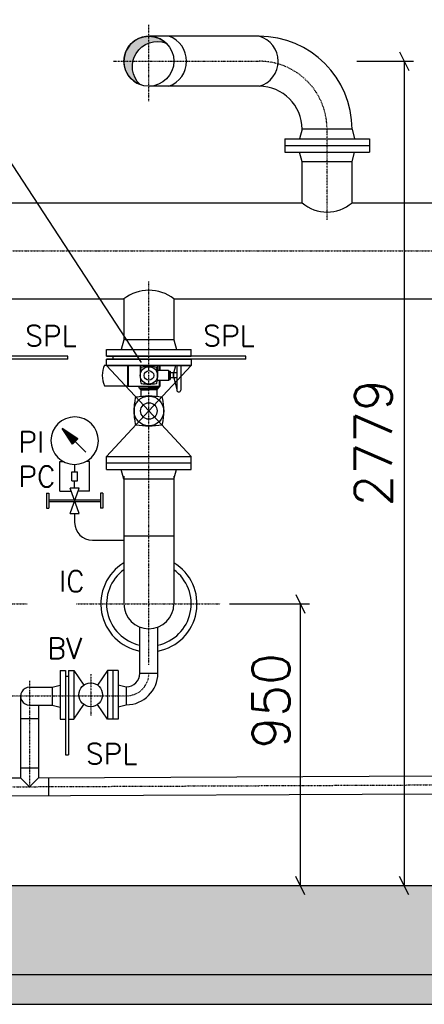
# Model space of a CAD drawing. Header units: millimetres. Extents: x -197187 to 241957296, y -45270 to 70505.
# Tile 12 of 116: x -46162 to -44799, y -34554 to -31235. Entities that reach past the tile are written whole.
import ezdxf
from ezdxf.enums import TextEntityAlignment as Align

# ---------------------------------------------------------------- set-up
doc = ezdxf.new("R2010")
doc.units = ezdxf.units.MM
doc.header["$LTSCALE"] = 0.5
doc.linetypes.add('DASHDOT', pattern=[1, 0.5, -0.25, 0, -0.25])
for name, color, linetype in [('21', 7, 'Continuous'), ('41', 7, 'Continuous'), ('BEMAßUNG', 7, 'Continuous'), ('Beschriftung', 7, 'Continuous'), ('P-MU050ENTL', 7, 'Continuous'), ('P-MU150AUSL', 7, 'Continuous'), ('P-MU200EINL', 7, 'Continuous'), ('P-MU300AUSL', 7, 'Continuous')]:
    doc.layers.add(name, color=color, linetype=linetype)
doc.styles.add('ROMANS', font='ROMANS', dxfattribs={"height": 0.2})

msp = doc.modelspace()

# ---------------------------------------------------------------- hatches: boundary and pattern name
at = {"lineweight": 5}
h = msp.add_hatch(dxfattribs=at)
h.set_pattern_fill('ANSI33', color=256, scale=25)
h.set_pattern_definition([(45, (0, -547.8195476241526), (-112.2532015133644, 112.2532015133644), []), (45, (112.25325, -547.8195476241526), (-112.2532015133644, 112.2532015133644), [79.375, -39.6875])])
h.paths.add_polyline_path([(-51726.93366847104, -29453.81965384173), (-51706.93366847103, -29433.81965384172), (-51496.93366847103, -29433.81965384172), (-51476.93366847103, -29453.81965384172), (-51476.93366847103, -34153.71763020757), (-39076.93366847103, -34153.71763020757), (-39076.93366847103, -29453.81965384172), (-39056.93366847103, -29433.81965384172), (-38846.93366847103, -29433.81965384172), (-38826.93366847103, -29453.81965384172), (-38826.93366847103, -34453.71763020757), (-51726.93366847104, -34453.71763020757)])
h = msp.add_hatch(dxfattribs=at)
h.set_pattern_fill('ANSI36', color=256, scale=10)
h.set_pattern_definition([(45, (0, -99923.99949339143), (16.83798022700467, 61.73926083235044), [79.375, -15.875, 0, -15.875])])
h.paths.add_polyline_path([(-38626.93366847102, -34453.71763020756), (-51926.93366847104, -34453.71763020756), (-51926.93366847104, -34553.71763020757), (-38626.93366847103, -34553.71763020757)])
at = {"layer": 'P-MU150AUSL', "linetype": 'Continuous'}
h = msp.add_hatch(color=256, dxfattribs=at)
edge = h.paths.add_edge_path()
edge.add_arc((-45726.93366812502, -31374.7176303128), 84.1499998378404, 46.44137522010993, 249.6511863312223)
edge.add_arc((-45698.20806847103, -31392.63513020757), 84.15000000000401, 69.65118611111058, 226.4413749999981, ccw=False)

# ---------------------------------------------------------------- linework, layer by layer
for p, q in [((-45876.76875467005, -32399.11712438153), (-45869.43366500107, -32399.11712438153)), ((-45797.895368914, -32469.59270929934), (-45797.895368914, -32400.71780139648)), ((-45795.10977267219, -32469.59270929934), (-45795.10977267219, -32400.71780139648)), ((-45756.18243035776, -32400.71780139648), (-45756.18243035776, -32433.93707740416)), ((-45697.68490927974, -32400.71780139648), (-45697.68490927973, -32433.93707740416)), ((-45660.63647791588, -32417.2234999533), (-45697.68490927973, -32417.2234999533)), ((-45690.72091867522, -32417.2234999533), (-45690.72091867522, -32400.71780139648)), ((-45689.04956093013, -32417.2234999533), (-45689.04956093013, -32400.71780139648)), ((-45660.63647791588, -32417.2234999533), (-45660.63647791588, -32450.65065485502)), ((-45660.63647791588, -32417.2234999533), (-45657.85088167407, -32420.00909619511)), ((-45657.85088167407, -32420.00909619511), (-45657.85088167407, -32447.86505861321)), ((-45657.85088167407, -32420.00909619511), (-45655.06528543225, -32420.00909619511)), ((-45655.06528543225, -32420.00909619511), (-45655.06528543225, -32447.86505861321)), ((-45643.92290046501, -32425.58028867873), (-45655.06528543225, -32425.58028867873)), ((-45643.92290046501, -32442.29386612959), (-45643.92290046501, -32425.58028867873)), ((-45642.80866196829, -32425.58028867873), (-45636.14677857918, -32400.71780139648)), ((-45632.78051549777, -32425.58028867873), (-45642.80866196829, -32425.58028867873)), ((-45642.80866196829, -32442.29386612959), (-45642.80866196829, -32425.58028867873)), ((-45632.78051549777, -32400.71780139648), (-45632.78051549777, -32482.96357126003)), ((-45619.40965353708, -32400.71780139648), (-45619.40965353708, -32482.96357126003)), ((-45660.63647791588, -32450.65065485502), (-45698.69196665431, -32450.65065485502)), ((-45690.72091867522, -32469.59270929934), (-45690.7209186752, -32450.65065485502)), ((-45689.04956093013, -32469.59270929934), (-45689.04956093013, -32450.65065485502)), ((-45660.63647791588, -32450.65065485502), (-45657.85088167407, -32447.86505861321)), ((-45657.85088167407, -32447.86505861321), (-45655.06528543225, -32447.86505861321)), ((-45643.92290046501, -32442.29386612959), (-45655.06528543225, -32442.29386612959)), ((-45642.80866196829, -32428.36588492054), (-45643.92290046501, -32428.36588492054)), ((-45642.80866196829, -32439.50826988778), (-45643.92290046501, -32439.50826988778)), ((-45632.78051549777, -32442.29386612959), (-45642.80866196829, -32442.29386612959)), ((-45642.80866196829, -32442.29386612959), (-45632.78051549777, -32479.71941826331)), ((-45876.76875467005, -32468.7570304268), (-45797.895368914, -32468.7570304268)), ((-45797.895368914, -32469.59270929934), (-45689.04956093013, -32469.59270929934)), ((-45760.36082472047, -32469.5927035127), (-45760.36082578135, -32475.72101524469)), ((-45760.36082578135, -32475.72101524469), (-45726.93367087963, -32475.72102103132)), ((-45757.57522953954, -32475.7210157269), (-45757.57523002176, -32478.50661196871)), ((-45757.57523002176, -32478.50661196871), (-45726.93367136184, -32478.50661727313)), ((-45757.57523002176, -32478.50661196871), (-45753.63580271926, -32482.44604063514)), ((-45753.63580271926, -32482.44604063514), (-45753.63580663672, -32505.0756813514)), ((-45753.63580271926, -32482.44604063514), (-45726.9336720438, -32482.4460452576)), ((-45693.50651491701, -32475.72102103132), (-45726.93366981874, -32475.72102103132)), ((-45696.29211115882, -32478.50661727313), (-45726.93366981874, -32478.50661727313)), ((-45700.23153914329, -32482.4460452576), (-45726.93366981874, -32482.4460452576)), ((-45696.29211115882, -32478.50661727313), (-45700.23153914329, -32482.4460452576)), ((-45700.23153914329, -32482.4460452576), (-45700.23153914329, -32505.07568597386)), ((-45696.29211115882, -32475.72102103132), (-45696.29211115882, -32478.50661727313)), ((-45693.50651491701, -32469.59270929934), (-45693.50651491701, -32475.72102103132))]:
    msp.add_line(p, q)
for centre, radius in [((-45726.93367184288, -32433.93707740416), 29.24875975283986), ((-45726.93366981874, -32433.93707740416), 16.24931457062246), ((-45726.93366847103, -32553.71771580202), 50.14073235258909), ((-45726.93366500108, -32553.71771580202), 27.85596858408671)]:
    msp.add_circle(centre, radius)
for centre, radius, start, end in [((-45797.04839765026, -32433.93707740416), 86.99289885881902, 156.4054406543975, 203.5945593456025), ((-45616.98584409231, -32433.93706734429), 139.1965854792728, 169.4108114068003, 190.5891981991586), ((-45752.21465901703, -32408.65609221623), 1.624931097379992, 100.5891976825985, 169.4108114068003), ((-45726.93366243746, -32543.8849031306), 139.1965854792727, 79.41081000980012, 100.5891976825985), ((-45701.6526840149, -32408.65608882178), 1.624931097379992, 10.5891962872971, 79.41081000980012), ((-45836.88149554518, -32433.93708210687), 139.1965854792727, 349.4108086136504, 10.5891962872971), ((-45752.2146547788, -32459.21806514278), 1.624931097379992, 190.5891981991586, 259.4108080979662), ((-45701.65268185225, -32459.21806382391), 1.624931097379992, 280.5891948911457, 349.4108086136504), ((-45726.93367184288, -32323.98925167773), 139.1965854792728, 259.4108080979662, 280.5891948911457), ((-45626.09508451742, -32482.96357126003), 6.685430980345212, 180, 0), ((-45538.45167297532, -32553.71769855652), 238.6227243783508, 169.4108114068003, 190.5891981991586), ((-45770.27250479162, -32510.37888288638), 2.785596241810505, 100.5891976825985, 169.4108114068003), ((-45726.93365234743, -32742.19970782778), 238.6227243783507, 79.41081000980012, 100.5891976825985), ((-45683.59483102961, -32510.37887706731), 2.785596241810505, 10.5891962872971, 79.41081000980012), ((-45915.41565702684, -32553.71772386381), 238.6227243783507, 349.4108086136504, 10.5891962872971), ((-45770.27249752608, -32597.05655309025), 2.785596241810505, 190.5891981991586, 259.4108080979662), ((-45726.93366847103, -32365.23572377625), 238.6227243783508, 259.4108080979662, 280.5891948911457), ((-45683.5948273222, -32597.05655082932), 2.785596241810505, 280.5891948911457, 349.4108086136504)]:
    msp.add_arc(centre, radius, start, end)
at = {"layer": '21', "linetype": 'Continuous', "ltscale": 10}
msp.add_line((-51476.93366847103, -34153.71763020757), (-39076.93366847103, -34153.71763020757), dxfattribs=at)
at = {"layer": '41', "linetype": 'Continuous', "ltscale": 10}
for p, q in [((-51926.93366847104, -34453.71763020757), (-38626.93366847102, -34453.71763020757)), ((-51726.93366847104, -34453.71763020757), (-38826.93366847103, -34453.71763020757)), ((-51926.93366847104, -34553.71763020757), (-38626.93366847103, -34553.71763020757))]:
    msp.add_line(p, q, dxfattribs=at)
at = {"layer": 'BEMAßUNG', "linetype": 'Continuous', "ltscale": 10}
for p, q in [((-44882.55866847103, -31343.46763020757), (-44851.30866847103, -31405.96763020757)), ((-45026.93366847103, -31374.71763020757), (-44835.68366847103, -31374.71763020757)), ((-44866.93366847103, -31374.71763020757), (-44866.93366847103, -34153.71763020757)), ((-45232.55866847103, -33172.46763020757), (-45201.30866847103, -33234.96763020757)), ((-45455.71506847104, -33203.71763020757), (-45185.68366847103, -33203.71763020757)), ((-45216.93366847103, -33203.71763020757), (-45216.93366847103, -34153.71763020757)), ((-45201.30866847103, -34184.96763020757), (-45232.55866847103, -34122.46763020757)), ((-44851.30866847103, -34184.96763020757), (-44882.55866847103, -34122.46763020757))]:
    msp.add_line(p, q, dxfattribs=at)
at = {"layer": 'Beschriftung'}
msp.add_line((-45752.32969888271, -32390.07621188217), (-46498.19210066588, -31246.94067532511), dxfattribs=at)
at = {"layer": 'P-MU050ENTL', "linetype": 'Continuous', "ltscale": 10}
for p, q in [((-45757.08366847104, -33437.86763020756), (-45757.08366847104, -33282.28103020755)), ((-45696.78366847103, -33437.86763020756), (-45696.78366847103, -33282.28103020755)), ((-46025.93366847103, -33427.96623020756), (-46025.93366847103, -33592.96623020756)), ((-46025.93366847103, -33427.96623020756), (-46007.93366847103, -33427.96623020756)), ((-46007.93366847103, -33427.96623020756), (-46007.93366847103, -33712.86763020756)), ((-45997.93366847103, -33448.46623020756), (-46007.93366847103, -33448.46623020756)), ((-45997.93366847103, -33427.96623020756), (-45997.93366847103, -33712.86763020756)), ((-45997.93366847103, -33427.96623020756), (-45979.93366847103, -33427.96623020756)), ((-45979.93366847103, -33427.96623020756), (-45979.93366847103, -33592.96623020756)), ((-45979.93366847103, -33427.96623020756), (-45945.67096847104, -33477.55703020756)), ((-45865.93366847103, -33427.96623020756), (-45900.19636847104, -33477.55703020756)), ((-45829.93366847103, -33427.96623020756), (-45865.93366847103, -33427.96623020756)), ((-45865.93366847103, -33427.96623020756), (-45865.93366847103, -33592.96623020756)), ((-45847.93366847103, -33427.96623020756), (-45847.93366847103, -33592.96623020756)), ((-45829.93366847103, -33427.96623020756), (-45829.93366847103, -33592.96623020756)), ((-45757.08366847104, -33437.86763020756), (-45696.78366847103, -33437.86763020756)), ((-46128.93366847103, -33484.77383020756), (-46052.93366847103, -33484.77383020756)), ((-46052.93366847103, -33484.77383020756), (-46025.93366847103, -33477.53913020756)), ((-46052.93366847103, -33484.77383020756), (-46052.93366847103, -33545.07443020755)), ((-45829.93366847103, -33476.48243020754), (-45802.93366847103, -33483.71733020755)), ((-45802.93366847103, -33483.71733020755), (-45802.93366847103, -33544.01783020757)), ((-46159.08366847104, -33513.86763020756), (-46159.08366847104, -33790.18333020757)), ((-46128.93366847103, -33545.07443020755), (-46052.93366847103, -33545.07443020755)), ((-46098.78366847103, -33545.07443020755), (-46098.78366847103, -33789.91053020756)), ((-46052.93366847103, -33545.07443020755), (-46025.93366847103, -33552.30913020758)), ((-45979.93366847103, -33592.96623020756), (-45945.67106847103, -33543.37543020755)), ((-45865.93366847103, -33592.96623020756), (-45900.19626847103, -33543.37543020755)), ((-45829.93366847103, -33551.25273020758), (-45802.93366847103, -33544.01783020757)), ((-46159.08366847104, -33589.86763020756), (-46098.78366847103, -33589.86763020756)), ((-46025.93366847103, -33592.96623020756), (-46007.93366847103, -33592.96623020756)), ((-45997.93366847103, -33592.96623020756), (-45979.93366847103, -33592.96623020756)), ((-45829.93366847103, -33592.96623020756), (-45865.93366847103, -33592.96623020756)), ((-46007.93366847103, -33712.86763020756), (-45997.93366847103, -33712.86763020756)), ((-46159.08366847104, -33756.33303020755), (-46098.78366847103, -33756.06013020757)), ((-46098.78366847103, -33789.91053020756), (-44763.03526847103, -33783.86643020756)), ((-46698.78366847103, -33792.62543020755), (-46159.08366847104, -33790.18333020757)), ((-46159.08366847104, -33790.18333020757), (-46128.95186847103, -33820.19733020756)), ((-46128.95186847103, -33820.19733020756), (-46098.78366847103, -33789.91053020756)), ((-46064.95186847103, -33789.75743020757), (-46064.95186847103, -33850.05803020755)), ((-47992.93366847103, -33858.78203020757), (-44762.76246847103, -33844.16583020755))]:
    msp.add_line(p, q, dxfattribs=at)
at = {"layer": 'P-MU050ENTL', "linetype": 'DASHDOT', "ltscale": 10}
for p, q in [((-45922.93366847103, -33440.46623020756), (-45922.93366847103, -33580.46623020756)), ((-46128.95186847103, -33463.71763020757), (-46128.95186847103, -33820.19733020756)), ((-46186.93366847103, -33513.86763020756), (-45802.93366847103, -33513.86763020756)), ((-49352.78366847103, -33834.78483020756), (-41408.92316847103, -33798.83963020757))]:
    msp.add_line(p, q, dxfattribs=at)
at = {"layer": 'P-MU050ENTL', "linetype": 'Continuous', "ltscale": 10}
msp.add_circle((-45922.93366847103, -33510.46623020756), 40.0000448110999, dxfattribs=at)
at = {"layer": 'P-MU050ENTL', "linetype": 'DASHDOT', "ltscale": 10}
msp.add_arc((-45802.93366847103, -33437.86763020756), 76, 270, 0, dxfattribs=at)
at = {"layer": 'P-MU050ENTL', "linetype": 'Continuous', "ltscale": 10}
for centre, radius, start, end in [((-45802.93366847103, -33437.86763020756), 45.85, 270, 0), ((-45802.93366847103, -33437.86763020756), 106.15, 270, 0), ((-46128.95187912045, -33514.92413020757), 30.15030549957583, 89.96539444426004, 270.034608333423)]:
    msp.add_arc(centre, radius, start, end, dxfattribs=at)
at = {"layer": 'P-MU150AUSL', "linetype": 'DASHDOT', "ltscale": 10}
for p, q in [((-45726.93366847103, -31509.85443020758), (-45726.93366847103, -31251.11003020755)), ((-45846.03976847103, -31374.71763020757), (-45355.93366847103, -31374.71763020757)), ((-45126.93366847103, -31908.85763020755), (-45126.93366847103, -31603.71763020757)), ((-45726.93366847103, -33409.30143020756), (-45726.93366847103, -32116.71873020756)), ((-46532.33876847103, -33203.71763020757), (-46136.29416847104, -33203.71763020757)), ((-45970.50796847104, -33203.71763020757), (-45486.96506847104, -33203.71763020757))]:
    msp.add_line(p, q, dxfattribs=at)
at = {"layer": 'P-MU150AUSL', "linetype": 'Continuous', "ltscale": 10}
for p, q in [((-45355.93366847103, -31290.56763020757), (-45726.93366847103, -31290.56763020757)), ((-45355.93366847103, -31458.86763020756), (-45726.93366847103, -31458.86763020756)), ((-45211.08366847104, -31603.71763020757), (-45219.92596847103, -31636.71763020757)), ((-45042.78366847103, -31603.71763020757), (-45211.08366847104, -31603.71763020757)), ((-45042.78366847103, -31603.71763020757), (-45033.94136847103, -31636.71763020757)), ((-45269.43366847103, -31636.71763020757), (-45269.43366847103, -31680.71763020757)), ((-45269.43366847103, -31636.71763020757), (-44984.43366847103, -31636.71763020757)), ((-45269.43366847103, -31658.71763020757), (-44984.43366847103, -31658.71763020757)), ((-44984.43366847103, -31636.71763020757), (-44984.43366847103, -31680.71763020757)), ((-45269.43366847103, -31680.71763020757), (-44984.43366847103, -31680.71763020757)), ((-45211.08366847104, -31713.71763020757), (-45219.92596847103, -31680.71763020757)), ((-45042.78366847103, -31713.71763020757), (-45033.94136847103, -31680.71763020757)), ((-45042.78366847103, -31713.71763020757), (-45211.08366847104, -31713.71763020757)), ((-45211.08366847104, -31851.71763020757), (-45211.08366847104, -31713.71763020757)), ((-45042.78366847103, -31851.71763020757), (-45042.78366847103, -31713.71763020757)), ((-45811.08366847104, -32175.71763020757), (-45811.08366847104, -32313.71763020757)), ((-45642.78366847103, -32175.71763020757), (-45642.78366847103, -32313.71763020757)), ((-45811.08366847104, -32313.71763020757), (-45819.92596847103, -32346.71763020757)), ((-45642.78366847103, -32313.71763020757), (-45811.08366847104, -32313.71763020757)), ((-45642.78366847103, -32313.71763020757), (-45633.94136847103, -32346.71763020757)), ((-45869.43366847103, -32346.71763020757), (-45584.43366847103, -32346.71763020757)), ((-45869.43366847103, -32368.71763020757), (-45869.43366847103, -32346.71763020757)), ((-45584.43366847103, -32368.71763020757), (-45584.43366847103, -32346.71763020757)), ((-46000.43366847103, -32368.71763020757), (-46469.43366847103, -32368.71763020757)), ((-46000.43366847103, -32378.71763020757), (-46469.43366847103, -32378.71763020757)), ((-46000.43366847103, -32378.71763020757), (-46000.43366847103, -32368.71763020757)), ((-45869.43366847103, -32368.71763020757), (-45584.43366847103, -32368.71763020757)), ((-45400.43366847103, -32368.71763020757), (-45869.43366847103, -32368.71763020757)), ((-45400.43366847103, -32378.71763020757), (-45869.43366847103, -32378.71763020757)), ((-45846.93366847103, -32378.71763020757), (-45846.93366847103, -32368.71763020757)), ((-45400.43366847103, -32378.71763020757), (-45400.43366847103, -32368.71763020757)), ((-45869.43366847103, -32400.71763020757), (-45584.43366847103, -32400.71763020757)), ((-45869.43366847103, -32400.71763020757), (-45726.93366847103, -32553.71763020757)), ((-45584.43366847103, -32400.71763020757), (-45726.93366847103, -32553.71771580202)), ((-45869.43366847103, -32706.71763020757), (-45726.93366847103, -32553.71765948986)), ((-45584.43366847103, -32706.71763020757), (-45726.93366847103, -32553.71788924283)), ((-45965.85406847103, -32647.82663020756), (-46019.30816847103, -32612.19063020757)), ((-45939.30366847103, -32692.19513020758), (-46019.30816847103, -32612.19063020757)), ((-45983.67216847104, -32665.64473020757), (-46019.30816847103, -32612.19063020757)), ((-45975.00746847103, -32656.98003020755), (-46017.14846847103, -32614.83903020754)), ((-45973.78556847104, -32655.75823020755), (-46013.44316847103, -32616.10063020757)), ((-45976.22936847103, -32658.20193020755), (-46013.44316847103, -32620.98813020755)), ((-45972.56376847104, -32654.53633020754), (-46006.11166847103, -32620.98823020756)), ((-45971.34186847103, -32653.31443020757), (-45998.78036847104, -32625.87583020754)), ((-45977.45126847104, -32659.42383020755), (-46008.55566847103, -32628.31943020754)), ((-45978.67316847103, -32660.64573020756), (-46003.66806847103, -32635.65083020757)), ((-45979.89506847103, -32661.86763020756), (-45998.78046847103, -32642.98223020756)), ((-45976.22936847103, -32658.20193020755), (-45998.35076847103, -32636.08053020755)), ((-45972.56376847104, -32654.53633020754), (-45995.60796847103, -32631.49203020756)), ((-45981.11696847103, -32663.08953020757), (-45993.89286847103, -32650.31363020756)), ((-45970.11996847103, -32652.09253020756), (-45991.44946847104, -32630.76313020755)), ((-45982.33886847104, -32664.31143020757), (-45989.00536847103, -32657.64493020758)), ((-45968.89806847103, -32650.87063020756), (-45984.11816847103, -32635.65063020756)), ((-45968.89806847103, -32650.87063020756), (-45984.11816847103, -32635.65063020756)), ((-45983.67216847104, -32665.64473020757), (-45965.85406847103, -32647.82663020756)), ((-45967.67616847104, -32649.64883020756), (-45976.78686847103, -32640.53813020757)), ((-45966.45436847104, -32648.42693020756), (-45969.45556847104, -32645.42563020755)), ((-46026.93366847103, -32823.71763020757), (-46026.93366847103, -32723.71763020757)), ((-46026.93366847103, -32723.71763020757), (-46015.66346847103, -32723.71763020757)), ((-45926.93366847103, -32723.71763020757), (-45938.20386847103, -32723.71763020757)), ((-45926.93366847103, -32823.71763020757), (-45926.93366847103, -32723.71763020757)), ((-45869.43366847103, -32706.71763020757), (-45584.43366847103, -32706.71763020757)), ((-45869.43366847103, -32750.71763020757), (-45869.43366847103, -32706.71763020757)), ((-45584.43366847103, -32750.71763020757), (-45584.43366847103, -32706.71763020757)), ((-45986.93366847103, -32758.71763020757), (-45966.93366847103, -32758.71763020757)), ((-45986.93366847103, -32788.71763020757), (-45986.93366847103, -32758.71763020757)), ((-45976.93366847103, -32733.71763020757), (-45976.93366847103, -32758.71763020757)), ((-45966.93366847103, -32788.71763020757), (-45966.93366847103, -32758.71763020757)), ((-45869.43366847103, -32728.71763020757), (-45584.43366847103, -32728.71763020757)), ((-45869.43366847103, -32750.71763020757), (-45584.43366847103, -32750.71763020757)), ((-45811.08366847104, -32783.71763020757), (-45819.92596847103, -32750.71763020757)), ((-45642.78366847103, -32783.71763020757), (-45633.94136847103, -32750.71763020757)), ((-45986.93366847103, -32788.71763020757), (-45966.93366847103, -32788.71763020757)), ((-45976.93366847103, -32813.71763020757), (-45976.93366847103, -32788.71763020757)), ((-45811.08366847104, -32773.71763020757), (-45811.08366847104, -33203.71763020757)), ((-45642.78366847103, -32783.71763020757), (-45811.08366847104, -32783.71763020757)), ((-45642.78366847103, -32773.71763020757), (-45642.78366847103, -33203.71763020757)), ((-46026.93366847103, -32823.71763020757), (-45988.40426847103, -32823.71763020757)), ((-45961.93366847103, -32898.71763020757), (-45991.93376847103, -32813.71763020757)), ((-45961.93366847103, -32813.71763020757), (-45991.93366847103, -32813.71763020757)), ((-45991.93366847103, -32898.71763020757), (-45961.93316847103, -32813.71763020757)), ((-45926.93366847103, -32823.71763020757), (-45965.46306847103, -32823.71763020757)), ((-46071.93366847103, -32831.21763020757), (-46063.93366847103, -32831.21763020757)), ((-46071.93366847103, -32831.21763020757), (-46071.93366847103, -32881.21763020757)), ((-46063.93366847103, -32831.21763020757), (-46063.93366847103, -32881.21763020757)), ((-46063.93366847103, -32853.21763020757), (-45977.99256847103, -32853.21763020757)), ((-45975.87456847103, -32853.21763020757), (-45889.93366847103, -32853.21763020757)), ((-45889.93366847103, -32831.21763020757), (-45889.93366847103, -32881.21763020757)), ((-45881.93366847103, -32831.21763020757), (-45889.93366847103, -32831.21763020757)), ((-45881.93366847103, -32831.21763020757), (-45881.93366847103, -32881.21763020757)), ((-46071.93366847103, -32881.21763020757), (-46063.93366847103, -32881.21763020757)), ((-46063.93366847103, -32859.21763020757), (-45977.99226847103, -32859.21763020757)), ((-45975.87486847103, -32859.21763020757), (-45889.93366847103, -32859.21763020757)), ((-45881.93366847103, -32881.21763020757), (-45889.93366847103, -32881.21763020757)), ((-45991.93366847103, -32898.71763020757), (-45961.93366847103, -32898.71763020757)), ((-45976.93366847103, -32898.71763020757), (-45976.93366847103, -32929.32243020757)), ((-45916.93366847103, -32989.32243020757), (-45811.08366847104, -32989.32243020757)), ((-45811.08366847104, -32974.71763020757), (-45642.78366847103, -32974.71763020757))]:
    msp.add_line(p, q, dxfattribs=at)
msp.add_lwpolyline([(-45668.94620491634, -31313.73667768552, 1.226228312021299), (-45756.19553202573, -31453.6160827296, -0.8155088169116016), (-45668.94620421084, -31313.73667775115)], format="xyb", dxfattribs=at)
msp.add_circle((-45726.93366847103, -31374.71763020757), 84.15, dxfattribs=at)
for centre, radius, start, end in [((-45689.41980659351, -31374.71763020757), 89.28613812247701, 289.5284666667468, 70.47153333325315), ((-45355.93366847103, -31603.71763020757), 313.15, 0, 90), ((-45378.56389721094, -31374.71763020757), 87.13982873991, 285.0522722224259, 74.94772777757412), ((-45355.93366847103, -31603.71763020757), 144.85, 0, 90), ((-45976.93366847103, -32653.71763020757), 79.99999999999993, 89.62431388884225, 89.62428055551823), ((-45916.93366847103, -32929.32243020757), 60, 180, 270), ((-45726.93366847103, -33203.71763020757), 162, 121.2949944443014, 259.2740805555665), ((-45726.93366847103, -33203.71763020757), 142.5, 126.1943666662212, 257.7850999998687), ((-45726.93366847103, -33203.71763020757), 162, 280.7259194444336, 58.70500669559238), ((-45726.93366847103, -33203.71763020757), 142.5, 282.2149000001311, 53.8056333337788), ((-45726.93366847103, -33203.71763020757), 84.15, 180, 0)]:
    msp.add_arc(centre, radius, start, end, dxfattribs=at)
at = {"layer": 'P-MU150AUSL', "linetype": 'DASHDOT', "ltscale": 10}
msp.add_arc((-45355.93366847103, -31603.71763020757), 229, 0, 90, dxfattribs=at)
at = {"layer": 'P-MU200EINL'}
msp.add_lwpolyline([(-45869.43366847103, -32378.71763020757), (-45584.43366847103, -32378.71763020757), (-45584.43366847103, -32400.71763020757), (-45869.43366847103, -32400.71763020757)], close=True, dxfattribs=at)
at = {"layer": 'P-MU300AUSL', "linetype": 'Continuous', "ltscale": 10}
for p, q in [((-48042.78366847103, -31851.71763020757), (-45211.08366847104, -31851.71763020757)), ((-45042.78366847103, -31851.71763020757), (-44661.08356847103, -31851.71763020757)), ((-46242.78366847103, -32175.71763020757), (-45811.08366847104, -32175.71763020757)), ((-45642.78366847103, -32175.71763020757), (-42786.93366847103, -32175.71763020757))]:
    msp.add_line(p, q, dxfattribs=at)
at = {"layer": 'P-MU300AUSL', "linetype": 'DASHDOT', "ltscale": 10}
msp.add_line((-49183.11086847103, -32013.71763020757), (-41086.51206847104, -32013.71763020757), dxfattribs=at)
at = {"layer": 'P-MU300AUSL', "linetype": 'Continuous', "ltscale": 10}
for centre, radius, start, end in [((-45126.93366847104, -31754.0199632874), 128.9420669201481, 229.260669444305, 310.739330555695), ((-45726.93366847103, -32283.35196015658), 136.6249299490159, 51.98121666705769, 128.0187861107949)]:
    msp.add_arc(centre, radius, start, end, dxfattribs=at)

# ---------------------------------------------------------------- texts
at = {"layer": 'BEMAßUNG', "linetype": 'Continuous', "ltscale": 10, "style": 'ROMANS'}
for s, p in [('2779', (-44971.0966569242, -32875.43803020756)), ('950', (-45316.00164587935, -33691.39473020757))]:
    msp.add_text(s, height=125, rotation=90, dxfattribs=at).set_placement(p, align=Align.MIDDLE_LEFT)
at = {"layer": 'P-MU050ENTL', "linetype": 'Continuous', "ltscale": 10, "style": 'ROMANS'}
for s, p in [('BV', (-46069.35436847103, -33388.84083020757)), ('SPL', (-45939.80776847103, -33744.27203020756))]:
    msp.add_text(s, height=70, dxfattribs=at).set_placement(p)
at = {"layer": 'P-MU150AUSL', "linetype": 'Continuous', "ltscale": 10, "style": 'ROMANS'}
for s, p in [('SPL', (-46144.10227019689, -32335.42499344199)), ('SPL', (-45544.10227019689, -32335.42499344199)), ('IC', (-46030.08056847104, -33162.71313020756))]:
    msp.add_text(s, height=70, dxfattribs=at).set_placement(p)
at = {"layer": 'P-MU150AUSL', "insert": (-46166.99385769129, -32623.10634283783), "char_height": 70, "width": 213.3333333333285, "attachment_point": 1, "style": 'ROMANS'}
msp.add_mtext('PI\\PPC', dxfattribs=at)

doc.saveas('drawing.dxf')
